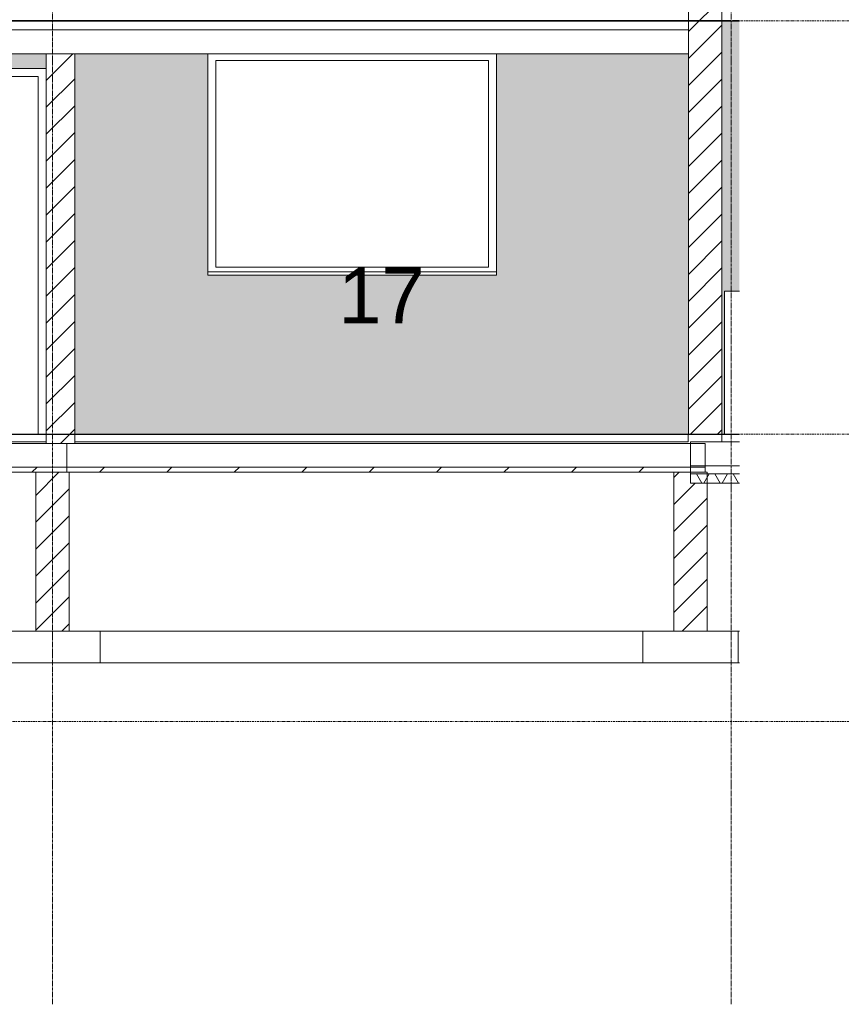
# Model space of a CAD drawing. Header units: millimetres. Extents: x 37681 to 219932, y -4585 to 8657.
# Tile 32 of 53: x 54924 to 60094, y -3589 to 2608. Entities that reach past the tile are written whole.
import ezdxf

# ---------------------------------------------------------------- set-up
doc = ezdxf.new("R2010")
doc.units = ezdxf.units.MM
doc.linetypes.add('ARC Grid Line', pattern=[22.225, 12.7, -3.175, 3.175, -3.175])
doc.linetypes.add('ARC Level Line', pattern=[32, 6, -5, 16, -5])
for name, color, linetype, lineweight in [('A--A23__Vloeren', 8, 'Continuous', 15), ('A--A2__Ruwbouw', 8, 'Continuous', 15), ('A--AR9__AlgVoorz', 1, 'Continuous', 9), ('A--L$01A__Algemeen', 7, 'Continuous', 9), ('A--L$07A__Stramien', 1, 'Continuous', 13), ('A--L21__Buitenwanden', 3, 'Continuous', 9), ('A--L22__Binnenwanden', 2, 'Continuous', 9), ('A--L23__Vloeren', 3, 'Continuous', 9), ('A--L3__Afbouw', 2, 'Continuous', 9), ('A--L45__Plafondafwerkingen', 1, 'Continuous', 9), ('A--L82__LosseGebruikersInvent', 1, 'Continuous', 9), ('A--LD30__DetailPenMiddel', 3, 'Continuous', 9), ('A--LR9__AlgVoorz', 7, 'Continuous', 9), ('A--TR9__AlgVoorz', 1, 'Continuous', 13), ('AutoCAD onderlegger RVB 1e_dwg', 8, 'Continuous', 9), ('AutoCAD onderlegger RVB bg_dwg', 8, 'Continuous', 9), ('X-L0_C_projectielijn', 55, 'Continuous', 9), ('X-L21_C_buitenwanden', 10, 'Continuous', 30), ('X-L22_C_binnenwand', 250, 'Continuous', 15), ('X-L31_C_buitenwandopening', 1, 'Continuous', 9), ('X-L32_C_binnenwandopeningen', 3, 'Continuous', 9), ('X-L74_C_sanitair', 5, 'Continuous', 9)]:
    doc.layers.add(name, color=color, linetype=linetype, lineweight=lineweight)
doc.styles.add('Arial_1', font='arial.ttf', dxfattribs={"height": 350})
pattern_1 = [(45, (48887.76, 2980), (-212.132, 212.132), [])]
pattern_2 = [(45, (48887.76, 2980), (-84.8528, 84.8528), [])]

# ---------------------------------------------------------------- blocks, each defined once
blk = doc.blocks.new('AutoCAD onderlegger RVB bg_dwg_DVDVB_32_-S-_DraairichtingEnkel-1436023-A')
at = {"layer": 'X-L32_C_binnenwandopeningen'}
blk.add_line((55130.4, 0), (56030.4, 0), dxfattribs=at)
blk.add_line((55130.4, 0), (56030.4, 0), dxfattribs=at)
blk = doc.blocks.new('AutoCAD onderlegger RVB bg_dwg_DVDVB_32_-S-_DraairichtingEnkel-1436024-A')
at = {"layer": 'X-L32_C_binnenwandopeningen'}
blk.add_line((55130.4, 0), (56030.4, 0), dxfattribs=at)
blk.add_line((55130.4, 0), (56030.4, 0), dxfattribs=at)
blk = doc.blocks.new('AutoCAD onderlegger RVB bg_dwg_DVDVB_32_-S-_DubbelDeur-1436054-A')
at = {"layer": 'X-L32_C_binnenwandopeningen'}
for p, q in [((58950.4, 0), (59118.4, 0)), ((59118.4, 0), (58950.4, 0)), ((58950.4, 0), (59118.4, 0)), ((58950.4, 0), (59118.4, 0))]:
    blk.add_line(p, q, dxfattribs=at)
blk = doc.blocks.new('AutoCAD onderlegger RVB bg_dwg_DVDVB_32_-S-_DubbelDeur-1436055-A')
at = {"layer": 'X-L32_C_binnenwandopeningen'}
for p, q in [((58352.4, 0), (56552.5, 0)), ((56552.5, 0), (58352.4, 0)), ((58352.4, 0), (56552.5, 0))]:
    blk.add_line(p, q, dxfattribs=at)
blk = doc.blocks.new('AutoCAD onderlegger RVB bg_dwg_DVDVB_74_-S-_Toilet-1436074-A')
at = {"layer": 'X-L74_C_sanitair'}
for p, q in [((58259.9, 0), (58252.9, 0)), ((58262.2, 0), (58252.9, 0)), ((58287.4, 0), (58259.9, 0)), ((58758.4, 0), (58262.4, 0)), ((58399.5, 0), (58287.4, 0)), ((58367.4, 0), (58326.4, 0)), ((58425.2, 0), (58328.3, 0)), ((58359.4, 0), (58335.4, 0)), ((58377.6, 0), (58366.1, 0)), ((58399.5, 0), (58377.6, 0)), ((58407.5, 0), (58394, 0)), ((58621.3, 0), (58400, 0)), ((58611.2, 0), (58407.5, 0)), ((58409.4, 0), (58453.4, 0)), ((58595.6, 0), (58425.2, 0)), ((58453.4, 0), (58475.4, 0)), ((58475.4, 0), (58545.4, 0)), ((58545.4, 0), (58567.4, 0)), ((58611.4, 0), (58567.4, 0)), ((58692.5, 0), (58595.6, 0)), ((58625, 0), (58611.2, 0)), ((58733.7, 0), (58621.3, 0)), ((58643.1, 0), (58621.3, 0)), ((58654.7, 0), (58643.1, 0)), ((58703.4, 0), (58662.4, 0)), ((58695.4, 0), (58671.4, 0)), ((58688.4, 0), (58693.4, 0)), ((58691.4, 0), (58720.4, 0)), ((58720.8, 0), (58693.1, 0)), ((58721.4, 0), (58718.4, 0)), ((58772.4, 0), (58720.4, 0)), ((58732.2, 0), (58721.1, 0)), ((58732.4, 0), (58769.4, 0)), ((58760.8, 0), (58733.7, 0)), ((58767.9, 0), (58758.6, 0)), ((58767.9, 0), (58760.8, 0)), ((58775, 0), (58769.5, 0)), ((58776.9, 0), (58772.6, 0)), ((58774.4, 0), (58776.4, 0))]:
    blk.add_line(p, q, dxfattribs=at)
blk = doc.blocks.new('AutoCAD onderlegger RVB bg_dwg_DVDVB_74_-S-_Toilet-1436075-A')
at = {"layer": 'X-L74_C_sanitair'}
for p, q in [((58238.2, 0), (58234, 0)), ((58236.4, 0), (58234.4, 0)), ((58241.4, 0), (58235.9, 0)), ((58238.4, 0), (58290.4, 0)), ((58278.4, 0), (58241.4, 0)), ((58252.3, 0), (58243, 0)), ((58250.1, 0), (58243, 0)), ((58277.1, 0), (58250.1, 0)), ((58252.4, 0), (58748.4, 0)), ((58389.6, 0), (58277.1, 0)), ((58289.8, 0), (58278.7, 0)), ((58289.4, 0), (58292.4, 0)), ((58317.8, 0), (58290.1, 0)), ((58319.4, 0), (58290.4, 0)), ((58307.4, 0), (58348.4, 0)), ((58339.5, 0), (58315.5, 0)), ((58322.4, 0), (58317.4, 0)), ((58415.3, 0), (58318.4, 0)), ((58367.7, 0), (58356.1, 0)), ((58389.6, 0), (58367.7, 0)), ((58399.7, 0), (58385.8, 0)), ((58610.9, 0), (58389.6, 0)), ((58399.4, 0), (58443.4, 0)), ((58603.4, 0), (58399.7, 0)), ((58585.7, 0), (58415.3, 0)), ((58465.4, 0), (58443.4, 0)), ((58535.4, 0), (58465.4, 0)), ((58557.4, 0), (58535.4, 0)), ((58601.4, 0), (58557.4, 0)), ((58682.6, 0), (58585.7, 0)), ((58616.9, 0), (58603.4, 0)), ((58633.2, 0), (58611.4, 0)), ((58723.5, 0), (58611.4, 0)), ((58644.8, 0), (58633.2, 0)), ((58643.4, 0), (58684.4, 0)), ((58675.5, 0), (58651.5, 0)), ((58751, 0), (58723.5, 0)), ((58758, 0), (58748.7, 0)), ((58758, 0), (58751, 0))]:
    blk.add_line(p, q, dxfattribs=at)
blk = doc.blocks.new('AutoCAD onderlegger RVB bg_dwg_DVDVB_74_-S-_Toilet-1436088-A')
at = {"layer": 'X-L74_C_sanitair'}
for p, q in [((58269.9, 0), (58262.9, 0)), ((58272.2, 0), (58262.9, 0)), ((58297.4, 0), (58269.9, 0)), ((58768.4, 0), (58272.4, 0)), ((58409.5, 0), (58297.4, 0)), ((58377.4, 0), (58336.4, 0)), ((58435.2, 0), (58338.3, 0)), ((58369.4, 0), (58345.4, 0)), ((58387.6, 0), (58376.1, 0)), ((58409.5, 0), (58387.6, 0)), ((58417.5, 0), (58404, 0)), ((58631.3, 0), (58410, 0)), ((58621.2, 0), (58417.5, 0)), ((58419.4, 0), (58463.4, 0)), ((58605.6, 0), (58435.2, 0)), ((58463.4, 0), (58485.4, 0)), ((58485.4, 0), (58555.4, 0)), ((58555.4, 0), (58577.4, 0)), ((58621.4, 0), (58577.4, 0)), ((58702.5, 0), (58605.6, 0)), ((58635, 0), (58621.2, 0)), ((58743.7, 0), (58631.3, 0)), ((58653.1, 0), (58631.3, 0)), ((58664.7, 0), (58653.1, 0)), ((58713.4, 0), (58672.4, 0)), ((58705.4, 0), (58681.4, 0)), ((58698.4, 0), (58703.4, 0)), ((58701.4, 0), (58730.4, 0)), ((58730.8, 0), (58703.1, 0)), ((58731.4, 0), (58728.4, 0)), ((58782.4, 0), (58730.4, 0)), ((58742.2, 0), (58731.1, 0)), ((58742.4, 0), (58779.4, 0)), ((58770.8, 0), (58743.7, 0)), ((58777.9, 0), (58768.6, 0)), ((58777.9, 0), (58770.8, 0)), ((58785, 0), (58779.5, 0)), ((58786.9, 0), (58782.6, 0)), ((58784.4, 0), (58786.4, 0))]:
    blk.add_line(p, q, dxfattribs=at)
blk = doc.blocks.new('AutoCAD onderlegger RVB bg_dwg_DVDVB_74_-S-_Urinoir-1436121-A')
at = {"layer": 'X-L74_C_sanitair'}
blk.add_line((55783.4, 0), (55733.4, 0), dxfattribs=at)
for points, weights in [([(55758.4, 0), (55580.9, 0), (55580.9, 0)], [1, 0.707106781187, 1]), ([(55686, 0), (55626.5, 0), (55626, 0)], [1, 0.708733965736, 0.99676371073]), ([(55626, 0), (55659.2, 0), (55762, 0)], [1, 0.817166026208, 0.992380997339]), ([(55935.9, 0), (55935.9, 0), (55758.4, 0)], [1, 0.707106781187, 1]), ([(55898, 0), (55864.8, 0), (55762, 0)], [1, 0.817166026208, 0.992380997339]), ([(55839, 0), (55897.6, 0), (55898.1, 0)], [1, 0.708733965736, 0.99676371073])]:
    blk.add_rational_spline(points, weights, degree=2, dxfattribs=at)
for points in [[(55580.9, 0), (55758, 0), (55935.9, 0)], [(55627, 0), (55626.5, 0), (55626, 0)], [(55626, 0), (55626.5, 0), (55627, 0)], [(55687, 0), (55686.5, 0), (55686, 0)], [(55765, 0), (55726, 0), (55687, 0)], [(55759, 0), (55799, 0), (55839, 0)], [(55899, 0), (55898.5, 0), (55898, 0)], [(55898.1, 0), (55899, 0), (55899, 0)]]:
    blk.add_open_spline(points, degree=2, dxfattribs=at)
blk = doc.blocks.new('AutoCAD onderlegger RVB bg_dwg_DVDVB_74_-S-_Urinoir-1436124-A')
at = {"layer": 'X-L74_C_sanitair'}
blk.add_line((56459.4, 0), (56409.4, 0), dxfattribs=at)
for points, weights in [([(56434.4, 0), (56256.9, 0), (56256.9, 0)], [1, 0.707106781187, 1]), ([(56362, 0), (56302.5, 0), (56302, 0)], [1, 0.708733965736, 0.99676371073]), ([(56302, 0), (56335.2, 0), (56438, 0)], [1, 0.817166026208, 0.992380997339]), ([(56611.9, 0), (56611.9, 0), (56434.4, 0)], [1, 0.707106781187, 1]), ([(56574, 0), (56540.8, 0), (56438, 0)], [1, 0.817166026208, 0.992380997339]), ([(56515, 0), (56573.6, 0), (56574.1, 0)], [1, 0.708733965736, 0.99676371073])]:
    blk.add_rational_spline(points, weights, degree=2, dxfattribs=at)
for points in [[(56256.9, 0), (56434, 0), (56611.9, 0)], [(56303, 0), (56302.5, 0), (56302, 0)], [(56302, 0), (56302.5, 0), (56303, 0)], [(56363, 0), (56362.5, 0), (56362, 0)], [(56441, 0), (56402, 0), (56363, 0)], [(56435, 0), (56475, 0), (56515, 0)], [(56575, 0), (56574.5, 0), (56574, 0)], [(56574.1, 0), (56575, 0), (56575, 0)]]:
    blk.add_open_spline(points, degree=2, dxfattribs=at)
blk = doc.blocks.new('AutoCAD onderlegger RVB bg_dwg_DVDVB_74_-S-_Wasbak-1436169-A')
at = {"layer": 'X-L74_C_sanitair'}
for p, q in [((58804.6, 0), (58939.4, 0)), ((58939.4, 0), (58804.6, 0)), ((58874.6, 0), (58814.6, 0)), ((58864.6, 0), (58824.6, 0)), ((58976.4, 0), (58951.4, 0)), ((58976.4, 0), (58951.4, 0)), ((58992.1, 0), (58957.1, 0)), ((58975.4, 0), (58958.4, 0))]:
    blk.add_line(p, q, dxfattribs=at)
at = {"layer": 'X-L74_C_sanitair', "flags": 128}
blk.add_lwpolyline([(58958.4, 0), (58975.4, 0), (58887.4, 0)], dxfattribs=at)
at = {"layer": 'X-L74_C_sanitair'}
for points, weights in [([(58805.4, 0), (58584.6, 0), (58589.8, 0)], [1, 0.707108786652, 1]), ([(58590.4, 0), (58591.5, 0), (58804.6, 0)], [0.987271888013, 0.713617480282, 1]), ([(58590.5, 0), (58590.4, 0), (58590.4, 0)], [1, 0.995118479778, 0.990399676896]), ([(58629.7, 0), (58625.6, 0), (58805.7, 0)], [1, 0.707108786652, 1]), ([(58805.7, 0), (58625.6, 0), (58629.7, 0)], [1, 0.707108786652, 1])]:
    blk.add_rational_spline(points, weights, degree=2, dxfattribs=at)
for points in [[(58589.8, 0), (58590.5, 0), (58590.5, 0)], [(58630.5, 0), (58630.1, 0), (58629.7, 0)], [(58629.7, 0), (58630.1, 0), (58630.5, 0)], [(58804.6, 0), (58922.9, 0), (59040.4, 0)], [(59040.4, 0), (58922.9, 0), (58805.4, 0)]]:
    blk.add_open_spline(points, degree=2, dxfattribs=at)
blk = doc.blocks.new('AutoCAD onderlegger RVB bg_dwg_DVDVB_74_-S-_Wasbak-1436180-A')
at = {"layer": 'X-L74_C_sanitair'}
for p, q in [((56933.7, 0), (56776.9, 0)), ((56933.4, 0), (57091.4, 0)), ((57012.4, 0), (56967.4, 0)), ((56975.4, 0), (56983.4, 0)), ((57042.2, 0), (56982.2, 0)), ((57032.2, 0), (56994.2, 0)), ((57032.2, 0), (56994.2, 0)), ((57029.7, 0), (56996.5, 0)), ((57029.7, 0), (56996.5, 0)), ((57057.4, 0), (57012.4, 0)), ((57049.4, 0), (57041.4, 0)), ((57090.8, 0), (57247.6, 0))]:
    blk.add_line(p, q, dxfattribs=at)
for points in [[(56737.4, 0), (56742.1, 0), (56920.9, 0)], [(56919.9, 0), (56781.1, 0), (56777.2, 0)], [(57103.4, 0), (57282.4, 0), (57287.2, 0)], [(57247.3, 0), (57243.4, 0), (57104.6, 0)]]:
    blk.add_rational_spline(points, [1, 0.707108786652, 1], degree=2, dxfattribs=at)
for points in [[(57287.4, 0), (57012.4, 0), (56737.4, 0)], [(56921.4, 0), (56920.7, 0), (56919.9, 0)], [(56920.9, 0), (57012.4, 0), (57103.4, 0)], [(57103.4, 0), (57012.4, 0), (56921.4, 0)], [(57104.6, 0), (57104, 0), (57103.4, 0)], [(57287.2, 0), (57287.4, 0), (57287.4, 0)]]:
    blk.add_open_spline(points, degree=2, dxfattribs=at)
blk = doc.blocks.new('AutoCAD onderlegger RVB bg_dwg_DVDVB_74_-S-_Wasbak-1436181-A')
at = {"layer": 'X-L74_C_sanitair'}
for p, q in [((55950.7, 0), (55793.9, 0)), ((55950.4, 0), (56108.4, 0)), ((56029.4, 0), (55984.4, 0)), ((55992.4, 0), (56000.4, 0)), ((56059.2, 0), (55999.2, 0)), ((56049.2, 0), (56011.2, 0)), ((56049.2, 0), (56011.2, 0)), ((56046.7, 0), (56013.5, 0)), ((56046.7, 0), (56013.5, 0)), ((56074.4, 0), (56029.4, 0)), ((56066.4, 0), (56058.4, 0)), ((56107.8, 0), (56264.6, 0))]:
    blk.add_line(p, q, dxfattribs=at)
for points in [[(55754.4, 0), (55759.1, 0), (55937.9, 0)], [(55936.9, 0), (55798.1, 0), (55794.2, 0)], [(56120.4, 0), (56299.4, 0), (56304.2, 0)], [(56264.3, 0), (56260.4, 0), (56121.6, 0)]]:
    blk.add_rational_spline(points, [1, 0.707108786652, 1], degree=2, dxfattribs=at)
for points in [[(56304.4, 0), (56029.4, 0), (55754.4, 0)], [(55938.4, 0), (55937.7, 0), (55936.9, 0)], [(55937.9, 0), (56029.4, 0), (56120.4, 0)], [(56120.4, 0), (56029.4, 0), (55938.4, 0)], [(56121.6, 0), (56121, 0), (56120.4, 0)], [(56304.2, 0), (56304.4, 0), (56304.4, 0)]]:
    blk.add_open_spline(points, degree=2, dxfattribs=at)
blk = doc.blocks.new('AutoCAD onderlegger RVB bg_dwg_DVDVB_74_-S-_Wasbak-1436184-A')
at = {"layer": 'X-L74_C_sanitair'}
for p, q in [((56214.7, 0), (56057.9, 0)), ((56214.4, 0), (56372.4, 0)), ((56293.4, 0), (56248.4, 0)), ((56256.4, 0), (56264.4, 0)), ((56323.2, 0), (56263.2, 0)), ((56313.2, 0), (56275.2, 0)), ((56313.2, 0), (56275.2, 0)), ((56310.7, 0), (56277.5, 0)), ((56310.7, 0), (56277.5, 0)), ((56338.4, 0), (56293.4, 0)), ((56330.4, 0), (56322.4, 0)), ((56371.8, 0), (56528.6, 0))]:
    blk.add_line(p, q, dxfattribs=at)
for points in [[(56018.4, 0), (56023.1, 0), (56201.9, 0)], [(56200.9, 0), (56062.1, 0), (56058.2, 0)], [(56384.4, 0), (56563.4, 0), (56568.2, 0)], [(56528.3, 0), (56524.4, 0), (56385.6, 0)]]:
    blk.add_rational_spline(points, [1, 0.707108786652, 1], degree=2, dxfattribs=at)
for points in [[(56568.4, 0), (56293.4, 0), (56018.4, 0)], [(56202.4, 0), (56201.7, 0), (56200.9, 0)], [(56201.9, 0), (56293.4, 0), (56384.4, 0)], [(56384.4, 0), (56293.4, 0), (56202.4, 0)], [(56385.6, 0), (56385, 0), (56384.4, 0)], [(56568.2, 0), (56568.4, 0), (56568.4, 0)]]:
    blk.add_open_spline(points, degree=2, dxfattribs=at)
blk = doc.blocks.new('AutoCAD onderlegger RVB bg_dwg_DVDVB_74_-S-_Douchebak-1436259-A')
at = {"layer": 'X-L74_C_sanitair'}
for p, q in [((56140.4, 0), (55260.4, 0)), ((55260.4, 0), (56140.4, 0)), ((55304.5, 0), (55458.5, 0)), ((55304.5, 0), (55458.5, 0)), ((55420.2, 0), (55364.8, 0)), ((55406.5, 0), (55538.5, 0)), ((55950.4, 0), (55435.6, 0)), ((55444.4, 0), (55938, 0)), ((55942.4, 0), (55458.4, 0)), ((55458.4, 0), (55942.4, 0)), ((55942.5, 0), (56096.5, 0)), ((55942.5, 0), (56096.5, 0))]:
    blk.add_line(p, q, dxfattribs=at)
blk = doc.blocks.new('AutoCAD onderlegger RVB bg_dwg_DVDVB_32_-S-_Deur-1436336-A')
at = {"layer": 'X-L32_C_binnenwandopeningen'}
for p, q in [((55305.4, 0), (54955.4, 0)), ((54955.4, 0), (55305.4, 0)), ((55305.4, 0), (54955.4, 0)), ((55305.4, 0), (54955.4, 0))]:
    blk.add_line(p, q, dxfattribs=at)
blk = doc.blocks.new('AutoCAD onderlegger RVB bg_dwg_DVDVB_32_-S-_Deur-1436349-A')
at = {"layer": 'X-L32_C_binnenwandopeningen'}
for p, q in [((57735.5, 0), (58635.4, 0)), ((58635.4, 0), (57735.5, 0)), ((57735.5, 0), (58635.4, 0))]:
    blk.add_line(p, q, dxfattribs=at)
blk = doc.blocks.new('AutoCAD onderlegger RVB bg_dwg_DVDVB_32_-S-_Deur-1436367-A')
at = {"layer": 'X-L32_C_binnenwandopeningen'}
for p, q in [((55305.4, 0), (54955.4, 0)), ((54955.4, 0), (55305.4, 0)), ((55305.4, 0), (54955.4, 0)), ((55305.4, 0), (54955.4, 0))]:
    blk.add_line(p, q, dxfattribs=at)
blk = doc.blocks.new('AutoCAD onderlegger RVB bg_dwg_DVDVB_32_-S-_DraairichtingEnkel-1436449-A')
at = {"layer": 'X-L32_C_binnenwandopeningen'}
blk.add_line((58075.4, 0), (57175.5, 0), dxfattribs=at)
blk.add_line((58075.4, 0), (57175.5, 0), dxfattribs=at)
blk = doc.blocks.new('AutoCAD onderlegger RVB bg_dwg_DVDVB_32_-S-_DraairichtingEnkel-1436450-A')
at = {"layer": 'X-L32_C_binnenwandopeningen'}
blk.add_line((58075.4, 0), (57175.5, 0), dxfattribs=at)
blk.add_line((58075.4, 0), (57175.5, 0), dxfattribs=at)
blk = doc.blocks.new('AutoCAD onderlegger RVB bg_dwg_DVDVB_32_-S-_DraairichtingEnkel-1436461-A')
at = {"layer": 'X-L32_C_binnenwandopeningen'}
blk.add_line((57735.5, 0), (58635.4, 0), dxfattribs=at)
blk = doc.blocks.new('AutoCAD onderlegger RVB bg_dwg_DVDVB_32_-S-_DraairichtingEnkel-1436465-A')
at = {"layer": 'X-L32_C_binnenwandopeningen'}
blk.add_line((59034.4, 0), (58134.4, 0), dxfattribs=at)
blk.add_line((59034.4, 0), (58134.4, 0), dxfattribs=at)
blk = doc.blocks.new('AutoCAD onderlegger RVB bg_dwg_DVDVB_32_-S-_DraairichtingEnkel-1436466-A')
at = {"layer": 'X-L32_C_binnenwandopeningen'}
blk.add_line((57452.4, 0), (58352.4, 0), dxfattribs=at)
blk = doc.blocks.new('AutoCAD onderlegger RVB bg_dwg_DVDVB_32_-S-_DraairichtingEnkel-1436467-A')
at = {"layer": 'X-L32_C_binnenwandopeningen'}
blk.add_line((57452.4, 0), (56552.5, 0), dxfattribs=at)
blk = doc.blocks.new('AutoCAD onderlegger RVB bg_dwg_DVDVB_32_-S-_DraairichtingEnkel-1436515-A')
at = {"layer": 'X-L32_C_binnenwandopeningen'}
for p, q in [((58134.4, 0), (59034.4, 0)), ((59034.4, 0), (58134.4, 0))]:
    blk.add_line(p, q, dxfattribs=at)
blk = doc.blocks.new('AutoCAD onderlegger RVB bg_dwg_DVDVB_32_-S-_DraairichtingEnkel-1436554-A')
at = {"layer": 'X-L32_C_binnenwandopeningen'}
blk.add_line((58075.4, 0), (57175.5, 0), dxfattribs=at)
blk.add_line((58075.4, 0), (57175.5, 0), dxfattribs=at)
blk = doc.blocks.new('AutoCAD onderlegger RVB bg_dwg_DVDVB_32_-S-_DraairichtingEnkel-1436555-A')
at = {"layer": 'X-L32_C_binnenwandopeningen'}
blk.add_line((58075.4, 0), (57175.5, 0), dxfattribs=at)
blk.add_line((58075.4, 0), (57175.5, 0), dxfattribs=at)
blk = doc.blocks.new('AutoCAD onderlegger RVB bg_dwg_DVDVB_32_-S-_DraairichtingEnkel-1436556-A')
at = {"layer": 'X-L32_C_binnenwandopeningen'}
for p, q in [((57175.5, 0), (58075.4, 0)), ((58075.4, 0), (57175.5, 0))]:
    blk.add_line(p, q, dxfattribs=at)
blk = doc.blocks.new('AutoCAD onderlegger RVB bg_dwg_DVDVB_32_-S-_DraairichtingEnkel-1436583-A')
at = {"layer": 'X-L32_C_binnenwandopeningen'}
blk.add_line((55090.4, 0), (55990.4, 0), dxfattribs=at)
blk.add_line((55090.4, 0), (55990.4, 0), dxfattribs=at)
blk = doc.blocks.new('AutoCAD onderlegger RVB bg_dwg_DVDVB_32_-S-_DraairichtingEnkel-1436586-A')
at = {"layer": 'X-L32_C_binnenwandopeningen'}
for p, q in [((56030.4, 0), (55130.4, 0)), ((55130.4, 0), (56030.4, 0))]:
    blk.add_line(p, q, dxfattribs=at)
blk = doc.blocks.new('AutoCAD onderlegger RVB bg_dwg_DVDVB_32_-S-_DraairichtingEnkel-1436594-A')
at = {"layer": 'X-L32_C_binnenwandopeningen'}
blk.add_line((55130.4, 0), (56030.4, 0), dxfattribs=at)
blk.add_line((55130.4, 0), (56030.4, 0), dxfattribs=at)
blk = doc.blocks.new('AutoCAD onderlegger RVB bg_dwg_DVDVB_32_-S-_DoorgangRuimte-1436615-A')
at = {"layer": 'X-L32_C_binnenwandopeningen'}
for p, q in [((57321.4, 0), (57189.4, 0)), ((57189.4, 0), (57321.4, 0))]:
    blk.add_line(p, q, dxfattribs=at)
at = {"layer": 'X-L32_C_binnenwandopeningen', "color": 250, "lineweight": 15}
blk.add_line((57200.4, 0), (57310.4, 0), dxfattribs=at)
blk.add_line((57200.4, 0), (57310.4, 0), dxfattribs=at)
blk = doc.blocks.new('AutoCAD onderlegger RVB bg_dwg_DVDVB_32_-S-_Raam-1436744-A')
at = {"layer": 'X-L32_C_binnenwandopeningen', "color": 1}
blk.add_line((57650.4, 0), (55778.5, 0), dxfattribs=at)
at = {"layer": 'X-L32_C_binnenwandopeningen'}
for p, q in [((57650.4, 0), (55778.5, 0)), ((55778.5, 0), (57650.4, 0))]:
    blk.add_line(p, q, dxfattribs=at)
blk = doc.blocks.new('AutoCAD onderlegger RVB bg_dwg_DVDVB_32_-S-_Raam-1436823-A')
at = {"layer": 'X-L32_C_binnenwandopeningen', "color": 1}
for p, q in [((56819, 0), (56842, 0)), ((58823.7, 0), (56830.5, 0)), ((58812.2, 0), (58835.2, 0))]:
    blk.add_line(p, q, dxfattribs=at)
at = {"layer": 'X-L32_C_binnenwandopeningen', "flags": 128}
blk.add_lwpolyline([(58835.2, 0), (56842, 0), (56819, 0), (58812.2, 0)], close=True, dxfattribs=at)
blk = doc.blocks.new('AutoCAD onderlegger RVB bg_dwg_DVDVB_32_-S-_Raam-1436828-A')
at = {"layer": 'X-L32_C_binnenwandopeningen', "color": 1}
for p, q in [((53769.7, 0), (53792.8, 0)), ((55775.5, 0), (53781.3, 0)), ((55763.9, 0), (55787, 0))]:
    blk.add_line(p, q, dxfattribs=at)
at = {"layer": 'X-L32_C_binnenwandopeningen', "flags": 128}
blk.add_lwpolyline([(55787, 0), (53792.8, 0), (53769.7, 0), (55763.9, 0)], close=True, dxfattribs=at)
blk = doc.blocks.new('AutoCAD onderlegger RVB bg_dwg_DVDVB_32_-S-_Raam-1436861-A')
at = {"layer": 'X-L32_C_binnenwandopeningen', "color": 1}
blk.add_line((54970.4, 0), (55290.4, 0), dxfattribs=at)
blk.add_line((54970.4, 0), (55290.4, 0), dxfattribs=at)
at = {"layer": 'X-L32_C_binnenwandopeningen'}
for p, q in [((55290.4, 0), (54970.4, 0)), ((54970.4, 0), (55290.4, 0))]:
    blk.add_line(p, q, dxfattribs=at)
blk = doc.blocks.new('AutoCAD onderlegger RVB bg_dwg_DVDVB_32_-S-_Raam-1436862-A')
at = {"layer": 'X-L32_C_binnenwandopeningen', "color": 1}
blk.add_line((54970.4, 0), (55290.4, 0), dxfattribs=at)
blk.add_line((54970.4, 0), (55290.4, 0), dxfattribs=at)
at = {"layer": 'X-L32_C_binnenwandopeningen'}
for p, q in [((55290.4, 0), (54970.4, 0)), ((54970.4, 0), (55290.4, 0))]:
    blk.add_line(p, q, dxfattribs=at)
blk = doc.blocks.new('AutoCAD onderlegger RVB bg_dwg_DVDVB_32_-S-_Deur-1436951-A')
at = {"layer": 'X-L32_C_binnenwandopeningen'}
for p, q in [((54970.4, 0), (55290.4, 0)), ((55290.4, 0), (54970.4, 0)), ((54970.4, 0), (55290.4, 0)), ((54970.4, 0), (55290.4, 0))]:
    blk.add_line(p, q, dxfattribs=at)
blk = doc.blocks.new('AutoCAD onderlegger RVB bg_dwg_DVDVB_32_-S-_Deur-1436952-A')
at = {"layer": 'X-L32_C_binnenwandopeningen'}
for p, q in [((55210.4, 0), (54970.4, 0)), ((54970.4, 0), (55210.4, 0)), ((55210.4, 0), (54970.4, 0)), ((55210.4, 0), (54970.4, 0))]:
    blk.add_line(p, q, dxfattribs=at)
blk = doc.blocks.new('AutoCAD onderlegger RVB bg_dwg_DVDVB_32_-S-_Deur-1436977-A')
at = {"layer": 'X-L32_C_binnenwandopeningen'}
for p, q in [((58170.4, 0), (57980.4, 0)), ((57980.4, 0), (58170.4, 0)), ((58170.4, 0), (57980.4, 0)), ((58170.4, 0), (57980.4, 0))]:
    blk.add_line(p, q, dxfattribs=at)
blk = doc.blocks.new('AutoCAD onderlegger RVB bg_dwg_DVDVB_32_-S-_Deur-1437049-A')
at = {"layer": 'X-L32_C_binnenwandopeningen'}
for p, q in [((58170.4, 0), (57980.4, 0)), ((57980.4, 0), (58170.4, 0)), ((58170.4, 0), (57980.4, 0)), ((58170.4, 0), (57980.4, 0))]:
    blk.add_line(p, q, dxfattribs=at)
blk = doc.blocks.new('AutoCAD onderlegger RVB bg_dwg_DVDVB_32_-S-_Deur-1437050-A')
at = {"layer": 'X-L32_C_binnenwandopeningen'}
for p, q in [((58170.4, 0), (57980.4, 0)), ((57980.4, 0), (58170.4, 0)), ((58170.4, 0), (57980.4, 0)), ((58170.4, 0), (57980.4, 0))]:
    blk.add_line(p, q, dxfattribs=at)
blk = doc.blocks.new('AutoCAD onderlegger RVB bg_dwg_DVDVB_32_-S-_Deur-1437051-A')
at = {"layer": 'X-L32_C_binnenwandopeningen'}
for p, q in [((58170.4, 0), (57980.4, 0)), ((57980.4, 0), (58170.4, 0)), ((58170.4, 0), (57980.4, 0)), ((58170.4, 0), (57980.4, 0))]:
    blk.add_line(p, q, dxfattribs=at)
blk = doc.blocks.new('AutoCAD onderlegger RVB bg_dwg_DVDVB_32_-S-_Deur-1437052-A')
at = {"layer": 'X-L32_C_binnenwandopeningen'}
for p, q in [((57980.4, 0), (58170.4, 0)), ((58170.4, 0), (57980.4, 0)), ((57980.4, 0), (58170.4, 0)), ((57980.4, 0), (58170.4, 0))]:
    blk.add_line(p, q, dxfattribs=at)
blk = doc.blocks.new('AutoCAD onderlegger RVB bg_dwg_DVDVB_32_-S-_Deur-1437122-A')
at = {"layer": 'X-L32_C_binnenwandopeningen'}
for p, q in [((55305.4, 0), (54955.4, 0)), ((54955.4, 0), (55305.4, 0)), ((55305.4, 0), (54955.4, 0)), ((55305.4, 0), (54955.4, 0))]:
    blk.add_line(p, q, dxfattribs=at)
blk = doc.blocks.new('AutoCAD onderlegger RVB bg_dwg-1435877-A')
at = {"layer": 'X-L21_C_buitenwanden'}
blk.add_line((53734.4, 0), (59453.2, 0), dxfattribs=at)
at = {"layer": 'X-L22_C_binnenwand'}
for p, q in [((59453.2, 0), (46800.4, 0)), ((53080.4, 0), (55080.4, 0)), ((55080.4, 0), (53080.4, 0)), ((53080.4, 0), (55000.4, 0)), ((53734.4, 0), (59453.2, 0)), ((55000.4, 0), (58980.4, 0)), ((58980.4, 0), (55000.4, 0)), ((55180.4, 0), (58980.4, 0)), ((55260.4, 0), (58010.4, 0)), ((58010.4, 0), (55260.4, 0)), ((55260.4, 0), (59040.4, 0)), ((57280.4, 0), (55260.4, 0)), ((55260.4, 0), (59040.4, 0)), ((59040.4, 0), (55260.4, 0)), ((57230.4, 0), (55260.4, 0)), ((55260.4, 0), (57230.4, 0)), ((55260.4, 0), (58010.4, 0)), ((58010.4, 0), (55260.4, 0)), ((55560.4, 0), (59040.4, 0)), ((59040.4, 0), (55560.4, 0)), ((59040.4, 0), (57280.4, 0)), ((58140.4, 0), (59040.4, 0)), ((59040.4, 0), (58140.4, 0)), ((58140.4, 0), (59040.4, 0)), ((59040.4, 0), (58140.4, 0)), ((58140.4, 0), (59040.4, 0)), ((59040.4, 0), (58140.4, 0)), ((59453.2, 0), (59088.4, 0)), ((59088.4, 0), (59453.2, 0)), ((59453.2, 0), (59250.4, 0)), ((59250.4, 0), (59453.2, 0)), ((59453.2, 0), (59250.4, 0)), ((59250.4, 0), (59453.2, 0)), ((59453.2, 0), (59250.4, 0)), ((59250.4, 0), (59453.2, 0)), ((59268.4, 0), (59453.2, 0)), ((59453.2, 0), (59280.4, 0)), ((59280.4, 0), (59453.2, 0))]:
    blk.add_line(p, q, dxfattribs=at)
for name in ['AutoCAD onderlegger RVB bg_dwg_DVDVB_32_-S-_Raam-1436828-A', 'AutoCAD onderlegger RVB bg_dwg_DVDVB_32_-S-_Deur-1436336-A', 'AutoCAD onderlegger RVB bg_dwg_DVDVB_32_-S-_Deur-1436367-A', 'AutoCAD onderlegger RVB bg_dwg_DVDVB_32_-S-_Deur-1437122-A', 'AutoCAD onderlegger RVB bg_dwg_DVDVB_32_-S-_Raam-1436861-A', 'AutoCAD onderlegger RVB bg_dwg_DVDVB_32_-S-_Raam-1436862-A', 'AutoCAD onderlegger RVB bg_dwg_DVDVB_32_-S-_Deur-1436951-A', 'AutoCAD onderlegger RVB bg_dwg_DVDVB_32_-S-_Deur-1436952-A', 'AutoCAD onderlegger RVB bg_dwg_DVDVB_32_-S-_DraairichtingEnkel-1436583-A', 'AutoCAD onderlegger RVB bg_dwg_DVDVB_32_-S-_DraairichtingEnkel-1436023-A', 'AutoCAD onderlegger RVB bg_dwg_DVDVB_32_-S-_DraairichtingEnkel-1436024-A', 'AutoCAD onderlegger RVB bg_dwg_DVDVB_32_-S-_DraairichtingEnkel-1436586-A', 'AutoCAD onderlegger RVB bg_dwg_DVDVB_32_-S-_DraairichtingEnkel-1436594-A', 'AutoCAD onderlegger RVB bg_dwg_DVDVB_74_-S-_Douchebak-1436259-A', 'AutoCAD onderlegger RVB bg_dwg_DVDVB_74_-S-_Urinoir-1436121-A', 'AutoCAD onderlegger RVB bg_dwg_DVDVB_74_-S-_Wasbak-1436181-A', 'AutoCAD onderlegger RVB bg_dwg_DVDVB_32_-S-_Raam-1436744-A', 'AutoCAD onderlegger RVB bg_dwg_DVDVB_74_-S-_Wasbak-1436184-A', 'AutoCAD onderlegger RVB bg_dwg_DVDVB_74_-S-_Urinoir-1436124-A', 'AutoCAD onderlegger RVB bg_dwg_DVDVB_32_-S-_DubbelDeur-1436055-A', 'AutoCAD onderlegger RVB bg_dwg_DVDVB_32_-S-_DraairichtingEnkel-1436467-A', 'AutoCAD onderlegger RVB bg_dwg_DVDVB_74_-S-_Wasbak-1436180-A', 'AutoCAD onderlegger RVB bg_dwg_DVDVB_32_-S-_Raam-1436823-A', 'AutoCAD onderlegger RVB bg_dwg_DVDVB_32_-S-_DraairichtingEnkel-1436449-A', 'AutoCAD onderlegger RVB bg_dwg_DVDVB_32_-S-_DraairichtingEnkel-1436450-A', 'AutoCAD onderlegger RVB bg_dwg_DVDVB_32_-S-_DraairichtingEnkel-1436554-A', 'AutoCAD onderlegger RVB bg_dwg_DVDVB_32_-S-_DraairichtingEnkel-1436555-A', 'AutoCAD onderlegger RVB bg_dwg_DVDVB_32_-S-_DraairichtingEnkel-1436556-A', 'AutoCAD onderlegger RVB bg_dwg_DVDVB_32_-S-_DoorgangRuimte-1436615-A', 'AutoCAD onderlegger RVB bg_dwg_DVDVB_32_-S-_DraairichtingEnkel-1436466-A', 'AutoCAD onderlegger RVB bg_dwg_DVDVB_32_-S-_Deur-1436349-A', 'AutoCAD onderlegger RVB bg_dwg_DVDVB_32_-S-_DraairichtingEnkel-1436461-A', 'AutoCAD onderlegger RVB bg_dwg_DVDVB_32_-S-_Deur-1436977-A', 'AutoCAD onderlegger RVB bg_dwg_DVDVB_32_-S-_Deur-1437049-A', 'AutoCAD onderlegger RVB bg_dwg_DVDVB_32_-S-_Deur-1437050-A', 'AutoCAD onderlegger RVB bg_dwg_DVDVB_32_-S-_Deur-1437051-A', 'AutoCAD onderlegger RVB bg_dwg_DVDVB_32_-S-_Deur-1437052-A', 'AutoCAD onderlegger RVB bg_dwg_DVDVB_32_-S-_DraairichtingEnkel-1436465-A', 'AutoCAD onderlegger RVB bg_dwg_DVDVB_32_-S-_DraairichtingEnkel-1436515-A', 'AutoCAD onderlegger RVB bg_dwg_DVDVB_74_-S-_Toilet-1436075-A', 'AutoCAD onderlegger RVB bg_dwg_DVDVB_74_-S-_Toilet-1436074-A', 'AutoCAD onderlegger RVB bg_dwg_DVDVB_74_-S-_Toilet-1436088-A', 'AutoCAD onderlegger RVB bg_dwg_DVDVB_74_-S-_Wasbak-1436169-A', 'AutoCAD onderlegger RVB bg_dwg_DVDVB_32_-S-_DubbelDeur-1436054-A']:
    blk.add_blockref(name, (0, 0))
blk = doc.blocks.new('AutoCAD onderlegger RVB 1e_dwg_DVDVB_32_-S-_DoorgangBouwlaag-1528950-A')
at = {"layer": 'X-L31_C_buitenwandopening'}
for p, q in [((53734.4, 2600), (59453.2, 2600)), ((59453.2, 2600), (53734.4, 2600))]:
    blk.add_line(p, q, dxfattribs=at)
blk = doc.blocks.new('AutoCAD onderlegger RVB 1e_dwg_DVDVB_32_-S-_DoorgangBouwlaag-1528951-A')
at = {"layer": 'X-L31_C_buitenwandopening'}
for p, q in [((59446.46286, 2600), (59362.46286, 2600)), ((59362.46286, 2600), (59446.46286, 2600))]:
    blk.add_line(p, q, dxfattribs=at)
at = {"layer": 'X-L31_C_buitenwandopening', "color": 10, "lineweight": 30}
blk.add_line((59369.46286, 2600), (59439.46286, 2600), dxfattribs=at)
blk.add_line((59369.46286, 2600), (59439.46286, 2600), dxfattribs=at)
blk = doc.blocks.new('AutoCAD onderlegger RVB 1e_dwg-1528541-A')
at = {"layer": 'X-L0_C_projectielijn'}
blk.add_line((59453.2, 2600), (53734.4, 2600), dxfattribs=at)
at = {"layer": 'X-L21_C_buitenwanden'}
for p, q in [((59399.4, 2600), (53724.4, 2600)), ((53734.4, 2600), (59453.2, 2600)), ((54853.4, 2600), (59399.4, 2600)), ((59453.2, 2600), (59409.4, 2600))]:
    blk.add_line(p, q, dxfattribs=at)
at = {"layer": 'X-L22_C_binnenwand'}
for p, q in [((44170.4, 2600), (55180.4, 2600)), ((59040.4, 2600), (44261.4, 2600)), ((55180.4, 2600), (59040.4, 2600))]:
    blk.add_line(p, q, dxfattribs=at)
for name in ['AutoCAD onderlegger RVB 1e_dwg_DVDVB_32_-S-_DoorgangBouwlaag-1528950-A', 'AutoCAD onderlegger RVB 1e_dwg_DVDVB_32_-S-_DoorgangBouwlaag-1528951-A']:
    blk.add_blockref(name, (0, 0))
blk = doc.blocks.new('31_DO_WB_vo deur dubbel - vo-1920199-A')
at = {"layer": 'A--L3__Afbouw'}
for p, q in [((53241.4, 0), (53241.4, 2250)), ((53241.4, 2250), (55041.4, 2250)), ((54141.4, 2250), (54141.4, 0)), ((54141.4, 0), (54141.4, 2250)), ((55041.4, 2250), (55041.4, 0))]:
    blk.add_line(p, q, dxfattribs=at)
blk = doc.blocks.new('31_WI_WB_fixed glass - Ontwerpraam-2070441-A')
at = {"layer": 'A--L3__Afbouw'}
for p, q in [((56158.4, 2350), (56158.4, 1050)), ((56158.4, 2350), (57873.9, 2350)), ((57873.9, 2350), (57873.9, 1050)), ((56108.4, 1000), (56108.4, 1020)), ((57923.9, 1020), (56108.4, 1020)), ((56108.4, 1000), (57923.9, 1000)), ((57873.9, 1050), (56158.4, 1050)), ((57923.9, 1020), (57923.9, 1000))]:
    blk.add_line(p, q, dxfattribs=at)

msp = doc.modelspace()

# ---------------------------------------------------------------- hatches: boundary and pattern name
at = {"layer": 'A--A23__Vloeren', "lineweight": 9}
h = msp.add_hatch(dxfattribs=at)
h.set_pattern_fill('FP_1', color=256, style=0, pattern_type=2)
h.set_pattern_definition(pattern_1)
h.paths.add_polyline_path([(55221.4, -240), (55221.4, -208), (52890.4, -208), (52890.4, -240), (55163.2, -240)])
h = msp.add_hatch(dxfattribs=at)
h.set_pattern_fill('FP_1', color=256, style=0, pattern_type=2)
h.set_pattern_definition(pattern_1)
h.paths.add_polyline_path([(58380.7, -240), (59145.4, -240), (59145.4, -208), (55221.4, -208), (55221.4, -240), (57308.2, -240)])
h = msp.add_hatch(dxfattribs=at)
h.set_pattern_fill('FP_2', color=256, angle=240, style=0, pattern_type=2)
h.set_pattern_definition([(60, (48887.76, 2980), (-86.6025, 50), []), (120, (48887.76, 2980), (-86.6025, -50), [])])
h.paths.add_polyline_path([(59145.4, -310), (59453.2, -310), (59453.2, -250), (59145.4, -250)])
at = {"layer": 'A--A2__Ruwbouw', "lineweight": 9}
h = msp.add_hatch(dxfattribs=at)
h.set_pattern_fill('FP_3', color=256, angle=225, style=0, pattern_type=2)
h.set_pattern_definition(pattern_2)
h.paths.add_polyline_path([(59341.4, 0), (59341.4, 2900), (59131.4, 2900), (59131.4, 0), (59185.1, 0)])
h = msp.add_hatch(dxfattribs=at)
h.set_pattern_fill('FP_3', color=256, angle=225, style=0, pattern_type=2)
h.set_pattern_definition(pattern_2)
h.paths.add_polyline_path([(55271.4, -60), (55271.4, 2393), (55091.4, 2393), (55091.4, -60), (55235.4, -60)])
h = msp.add_hatch(dxfattribs=at)
h.set_pattern_fill('FP_3', color=256, angle=225, style=0, pattern_type=2)
h.set_pattern_definition([(45, (48887.76, 2980), (-84.8528, 84.8528), [])])
h.paths.add_polyline_path([(55163.2, -1240), (55235.4, -1240), (55235.4, -240), (55025.4, -240), (55025.4, -1240), (55091.4, -1240)])
h = msp.add_hatch(dxfattribs=at)
h.set_pattern_fill('FP_3', color=256, angle=225, style=0, pattern_type=2)
h.set_pattern_definition(pattern_2)
h.paths.add_polyline_path([(59040.4, -1240), (59250.4, -1240), (59250.4, -310), (59145.4, -310), (59145.4, -240), (59040.4, -240), (59040.4, -545.6)])
at = {"layer": 'A--AR9__AlgVoorz'}
for points in [[(59359.4, 0), (59359.4, 900), (59453.2, 900), (59453.2, 2600), (59341.4, 2600), (59341.4, 0)], [(58849.3, 0), (59131.4, 0), (59131.4, 2393), (57923.9, 2393), (57923.9, 1000), (56108.4, 1000), (56108.4, 2393), (55271.4, 2393), (55271.4, 0), (58648.8, 0)]]:
    msp.add_hatch(color=7, dxfattribs=at).paths.add_polyline_path(points)
h = msp.add_hatch(color=7, dxfattribs=at)
h.paths.add_polyline_path([(49702.4, 0), (53191.4, 0), (53191.4, 2300), (55091.4, 2300), (55091.4, 2393), (49702.4, 2393), (49702.4, 159.4)])
h.paths.add_polyline_path([(53050.8, 1500), (51250.8, 1500), (51250.8, 2000), (53050.8, 2000), (53050.8, 1520)])
h.paths.add_polyline_path([(49835.5, 1500), (49835.5, 2000), (50653.2, 2000), (50653.2, 1500)])
h.paths.add_polyline_path([(51036, 2161), (50796, 2161), (50796, 2173), (50912.2, 2173.8), (50912.2, 2379), (50796, 2379), (50796, 2391), (51036, 2391), (51036, 2379), (50919.7, 2379), (50919.7, 2173), (51036, 2173)])
h.paths.add_polyline_path([(53167, 2161), (52931.4, 2161), (52931.4, 2173), (53047.7, 2173.8), (53047.7, 2379), (52931.4, 2379), (52931.4, 2391), (53171.4, 2391), (53171.4, 2379), (53055.2, 2379), (53055.2, 2173), (53171.4, 2173), (53171.4, 2161)])

# ---------------------------------------------------------------- linework, layer by layer
at = {"layer": 'A--L$01A__Algemeen', "linetype": 'ARC Level Line', "lineweight": 13}
for p, q in [((39735.9, 2600), (62011, 2600)), ((39735.9, 0), (62011, 0)), ((62011, -1810), (40122, -1810))]:
    msp.add_line(p, q, dxfattribs=at)
at = {"layer": 'A--L$07A__Stramien', "linetype": 'ARC Grid Line'}
for p, q in [((55130.4, -3588.7), (55130.4, 7521.1)), ((59401.4, -3588.7), (59401.4, 7521.1))]:
    msp.add_line(p, q, dxfattribs=at)
at = {"layer": 'A--L21__Buitenwanden'}
for p, q in [((56108.4, 1020), (56108.4, 2393)), ((57923.9, 2393), (57923.9, 1020)), ((53191.4, 2300), (55091.4, 2300))]:
    msp.add_line(p, q, dxfattribs=at)
at = {"layer": 'A--L21__Buitenwanden', "lineweight": 15}
for p, q in [((55430.4, -1240), (54830.4, -1240)), ((55430.4, -1440), (55430.4, -1240)), ((58845.4, -1240), (58845.4, -1440)), ((59445.4, -1240), (58845.4, -1240)), ((59445.4, -1440), (59445.4, -1240)), ((54830.4, -1440), (55430.4, -1440)), ((58845.4, -1440), (59445.4, -1440))]:
    msp.add_line(p, q, dxfattribs=at)
at = {"layer": 'A--L22__Binnenwanden', "lineweight": 15}
for p, q in [((59131.4, 5175.5), (59131.4, 0)), ((59341.4, 0), (59341.4, 2900)), ((55091.4, 2393), (55091.4, -60)), ((55271.4, 2393), (55091.4, 2393)), ((55271.4, -60), (55271.4, 2393)), ((59131.4, 0), (59341.4, 0)), ((55091.4, -60), (55271.4, -60)), ((55235.4, -240), (55025.4, -240)), ((55025.4, -240), (55025.4, -1240)), ((55235.4, -1240), (55235.4, -240)), ((59040.4, -240), (59040.4, -1240)), ((59250.4, -240), (59040.4, -240)), ((59250.4, -1240), (59250.4, -240))]:
    msp.add_line(p, q, dxfattribs=at)
at = {"layer": 'A--L22__Binnenwanden'}
for p, q in [((58845.4, -1240), (55430.4, -1240)), ((59453.2, -1240), (59445.4, -1240)), ((55430.4, -1440), (58845.4, -1440)), ((59445.4, -1440), (59453.2, -1440))]:
    msp.add_line(p, q, dxfattribs=at)
at = {"layer": 'A--L23__Vloeren', "lineweight": 15}
for p, q in [((59131.4, 2543), (44261.4, 2543)), ((49702.4, 2393), (55091.4, 2393)), ((55271.4, 2393), (59131.4, 2393)), ((55091.4, 0), (49702.4, 0)), ((59129.4, 0), (55271.4, 0)), ((59129.4, -50), (59129.4, 0)), ((59453.2, 0), (59341.4, 0)), ((59341.4, 0), (59341.4, -50)), ((55221.4, -60), (44156.4, -60)), ((49702.4, -50), (55091.4, -50)), ((55221.4, -240), (55221.4, -60)), ((55271.4, -50), (59129.4, -50)), ((59236.4, -60), (55271.4, -60)), ((59145.4, -50), (59145.4, -310)), ((59145.4, -50), (59453.2, -50)), ((59236.4, -240), (59236.4, -60)), ((55221.4, -208), (44156.4, -208)), ((44261.4, -240), (55221.4, -240)), ((59236.4, -208), (55221.4, -208)), ((55235.4, -240), (59040.4, -240)), ((59453.2, -200), (59145.4, -200)), ((59453.2, -250), (59145.4, -250)), ((59145.4, -310), (59453.2, -310))]:
    msp.add_line(p, q, dxfattribs=at)
at = {"layer": 'A--L45__Plafondafwerkingen', "lineweight": 15}
msp.add_line((59341.4, 2600), (59453.2, 2600), dxfattribs=at)
at = {"layer": 'A--L82__LosseGebruikersInvent'}
for p, q in [((59359.4, 900), (59453.2, 900)), ((59359.4, 0), (59359.4, 900))]:
    msp.add_line(p, q, dxfattribs=at)
at = {"layer": 'A--LD30__DetailPenMiddel'}
msp.add_line((44261.4, 2600), (59131.4, 2600), dxfattribs=at)
at = {"layer": 'A--LR9__AlgVoorz'}
for p, q in [((59341.4, 0), (59451.1, 0)), ((59431.4, 0), (59341.4, 0)), ((59451.1, 0), (59431.4, 0))]:
    msp.add_line(p, q, dxfattribs=at)
at = {"layer": 'A--LR9__AlgVoorz', "flags": 128}
for points in [[(55271.4, 2600), (59040.4, 2600), (44170.4, 2600), (44263, 2600), (48073.4, 2600), (48379.5, 2600), (52968.4, 2600), (53274.5, 2600), (55042.7, 2600), (55271.4, 2600)], [(49702.4, 0), (53121.4, 0), (53274.5, 0), (55066.4, 0), (55219.4, 0), (59131.4, 0), (55091.4, 0), (49702.4, 0)], [(55271.4, 0), (59129.8, 0), (59131.4, 0), (59069.8, 0)]]:
    msp.add_lwpolyline(points, close=True, dxfattribs=at)

# ---------------------------------------------------------------- block references
at = {"layer": 'A--L3__Afbouw'}
for name in ['31_WI_WB_fixed glass - Ontwerpraam-2070441-A', '31_DO_WB_vo deur dubbel - vo-1920199-A']:
    msp.add_blockref(name, (0, 0), dxfattribs=at)
at = {"layer": 'AutoCAD onderlegger RVB 1e_dwg', "color": 30}
msp.add_blockref('AutoCAD onderlegger RVB 1e_dwg-1528541-A', (0, 0), dxfattribs=at)
at = {"layer": 'AutoCAD onderlegger RVB bg_dwg', "color": 30}
msp.add_blockref('AutoCAD onderlegger RVB bg_dwg-1435877-A', (0, 0), dxfattribs=at)

# ---------------------------------------------------------------- texts
at = {"layer": 'A--TR9__AlgVoorz', "insert": (56928.8, 1047), "char_height": 350, "width": 673.417, "attachment_point": 1, "style": 'Arial_1'}
msp.add_mtext('17', dxfattribs=at)

doc.saveas('drawing.dxf')
